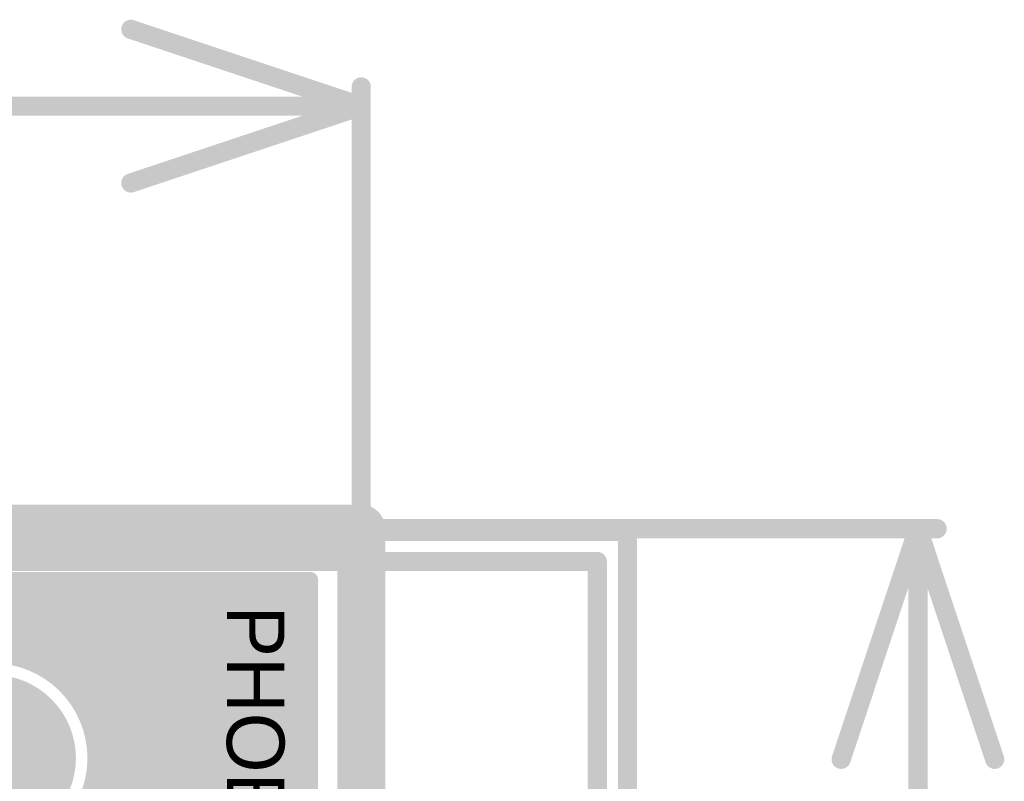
# Model space of a CAD drawing. Extents: x 7.17 to 14.1, y 4 to 11.75.
# Tile 188 of 189: x 12.11 to 12.62, y 8.72 to 9.12. Entities that reach past the tile are written whole.
import ezdxf

# ---------------------------------------------------------------- set-up
doc = ezdxf.new("R2010")
doc.units = 0
doc.layers.get('0').update_dxf_attribs({"linetype": 'CONTINUOUS'})
for name, color, linetype in [('BOTTOMLAYER', 5, 'CONTINUOUS'), ('BOTTOMSOLDER', 6, 'CONTINUOUS'), ('KEEPOUTLAYER', 6, 'CONTINUOUS'), ('MECHANICAL1', 6, 'CONTINUOUS'), ('MECHANICAL2', 216, 'CONTINUOUS'), ('MECHANICAL3', 76, 'CONTINUOUS'), ('MULTILAYER', 9, 'CONTINUOUS'), ('TOPOVERLAY', 2, 'CONTINUOUS'), ('TOPSOLDER', 216, 'CONTINUOUS')]:
    doc.layers.add(name, color=color, linetype=linetype)

# ---------------------------------------------------------------- blocks, each defined once
blk = doc.blocks.new('CONN_PHOENIX_1803280_3_18')
at = {"layer": 'BOTTOMSOLDER', "const_width": 0.04337}
for points in [[(0.11611, 0, 1), (0.15948, 0, 1)], [(0.253906, 0, 1), (0.297276, 0, 1)]]:
    blk.add_lwpolyline(points, format="xyb", close=True, dxfattribs=at)
at = {"layer": 'BOTTOMSOLDER'}
blk.add_solid([(-0.04337, -0.04337), (0.04337, -0.04337), (-0.04337, 0.04337), (0.04337, 0.04337)], dxfattribs=at)
at = {"layer": 'MECHANICAL1', "const_width": 0.01}
for points in [[(-0.102362, 0.047244), (-0.102362, -0.314961)], [(-0.102362, 0.047244), (0, 0.047244)], [(0, 0.047244), (0.377953, 0.047244)], [(0.377953, 0.047244), (0.377953, -0.314961)], [(-0.102362, -0.314961), (0, -0.314961)], [(0, -0.314961), (0.377953, -0.314961)]]:
    blk.add_lwpolyline(points, dxfattribs=at)
at = {"layer": 'MECHANICAL1', "const_width": 0.005}
for points in [[(-0.104862, 0.047244, 1), (-0.099862, 0.047244, 1)], [(-0.104862, 0.047244, 1), (-0.099862, 0.047244, 1)], [(-0.0025, 0.047244, 1), (0.0025, 0.047244, 1)], [(-0.0025, 0.047244, 1), (0.0025, 0.047244, 1)], [(0.375453, 0.047244, 1), (0.380453, 0.047244, 1)], [(0.375453, 0.047244, 1), (0.380453, 0.047244, 1)], [(-0.104862, -0.314961, 1), (-0.099862, -0.314961, 1)], [(-0.104862, -0.314961, 1), (-0.099862, -0.314961, 1)], [(-0.0025, -0.314961, 1), (0.0025, -0.314961, 1)], [(-0.0025, -0.314961, 1), (0.0025, -0.314961, 1)], [(0.375453, -0.314961, 1), (0.380453, -0.314961, 1)], [(0.375453, -0.314961, 1), (0.380453, -0.314961, 1)]]:
    blk.add_lwpolyline(points, format="xyb", close=True, dxfattribs=at)
at = {"layer": 'MULTILAYER', "const_width": 0.03937}
for points in [[(0.11811, 0, 1), (0.15748, 0, 1)], [(0.255906, 0, 1), (0.295276, 0, 1)]]:
    blk.add_lwpolyline(points, format="xyb", close=True, dxfattribs=at)
at = {"layer": 'MULTILAYER'}
blk.add_solid([(-0.03937, -0.03937), (0.03937, -0.03937), (-0.03937, 0.03937), (0.03937, 0.03937)], dxfattribs=at)
at = {"layer": 'TOPOVERLAY', "const_width": 0.01}
for points in [[(-0.11811, 0.062992), (-0.11811, -0.287402)], [(-0.11811, 0.062992), (0.358268, 0.062992)], [(0.358268, 0.062992), (0.389764, 0.062992)], [(0.389764, 0.062992), (0.393701, 0.062992)], [(0.393701, 0.062992), (0.393701, 0.019685)], [(0.393701, 0.019685), (0.393701, -0.330709)], [(-0.11811, -0.287402), (-0.11811, -0.330709)], [(-0.11811, -0.330709), (-0.114173, -0.330709)], [(-0.114173, -0.330709), (-0.082677, -0.330709)], [(-0.082677, -0.330709), (0.393701, -0.330709)]]:
    blk.add_lwpolyline(points, dxfattribs=at)
at = {"layer": 'TOPOVERLAY', "const_width": 0.005}
for points in [[(-0.12061, 0.062992, 1), (-0.11561, 0.062992, 1)], [(-0.12061, 0.062992, 1), (-0.11561, 0.062992, 1)], [(0.355768, 0.062992, 1), (0.360768, 0.062992, 1)], [(0.355768, 0.062992, 1), (0.360768, 0.062992, 1)], [(0.387264, 0.062992, 1), (0.392264, 0.062992, 1)], [(0.387264, 0.062992, 1), (0.392264, 0.062992, 1)], [(0.391201, 0.062992, 1), (0.396201, 0.062992, 1)], [(0.391201, 0.062992, 1), (0.396201, 0.062992, 1)], [(0.391201, 0.019685, 1), (0.396201, 0.019685, 1)], [(0.391201, 0.019685, 1), (0.396201, 0.019685, 1)], [(-0.12061, -0.287402, 1), (-0.11561, -0.287402, 1)], [(-0.12061, -0.287402, 1), (-0.11561, -0.287402, 1)], [(-0.12061, -0.330709, 1), (-0.11561, -0.330709, 1)], [(-0.12061, -0.330709, 1), (-0.11561, -0.330709, 1)], [(-0.116673, -0.330709, 1), (-0.111673, -0.330709, 1)], [(-0.116673, -0.330709, 1), (-0.111673, -0.330709, 1)], [(-0.085177, -0.330709, 1), (-0.080177, -0.330709, 1)], [(-0.085177, -0.330709, 1), (-0.080177, -0.330709, 1)], [(0.391201, -0.330709, 1), (0.396201, -0.330709, 1)], [(0.391201, -0.330709, 1), (0.396201, -0.330709, 1)]]:
    blk.add_lwpolyline(points, format="xyb", close=True, dxfattribs=at)
at = {"layer": 'TOPSOLDER', "const_width": 0.04337}
for points in [[(0.11611, 0, 1), (0.15948, 0, 1)], [(0.253906, 0, 1), (0.297276, 0, 1)]]:
    blk.add_lwpolyline(points, format="xyb", close=True, dxfattribs=at)
at = {"layer": 'TOPSOLDER'}
blk.add_solid([(-0.04337, -0.04337), (0.04337, -0.04337), (-0.04337, 0.04337), (0.04337, 0.04337)], dxfattribs=at)

msp = doc.modelspace()

# ---------------------------------------------------------------- linework, layer by layer
at = {"layer": 'BOTTOMLAYER', "const_width": 0.008}
for points in [[(11.496404, 8.8285), (12.263404, 8.8285)], [(11.834647, 8.553663), (12.109484, 8.8285)], [(12.06753, 8.779474), (12.116556, 8.8285)], [(12.073589, 8.8285), (12.116457, 8.785632)], [(12.08066, 8.8285), (12.263404, 8.645756)], [(12.081506, 8.786379), (12.123627, 8.8285)], [(12.087731, 8.8285), (12.263404, 8.652827)], [(12.090665, 8.788467), (12.130698, 8.8285)], [(12.094802, 8.8285), (12.263404, 8.659898)], [(12.098228, 8.78896), (12.137769, 8.8285)], [(12.101873, 8.8285), (12.263404, 8.666969)], [(12.104847, 8.788507), (12.14484, 8.8285)], [(12.108944, 8.8285), (12.263404, 8.674041)], [(12.110792, 8.787381), (12.151911, 8.8285)], [(12.116016, 8.8285), (12.263404, 8.681112)], [(12.116206, 8.785724), (12.158982, 8.8285)], [(12.121174, 8.783621), (12.166053, 8.8285)], [(12.123087, 8.8285), (12.263404, 8.688183)], [(12.125747, 8.781122), (12.173124, 8.8285)], [(12.129958, 8.778263), (12.180195, 8.8285)], [(12.130158, 8.8285), (12.263404, 8.695254)], [(12.133827, 8.775061), (12.187266, 8.8285)], [(12.137229, 8.8285), (12.263404, 8.702325)], [(12.137363, 8.771526), (12.194338, 8.8285)], [(12.140566, 8.767658), (12.201409, 8.8285)], [(12.143427, 8.763447), (12.20848, 8.8285)], [(12.1443, 8.8285), (12.263404, 8.709396)], [(12.145927, 8.758876), (12.215551, 8.8285)], [(12.148032, 8.75391), (12.222622, 8.8285)], [(12.148703, 8.719226), (12.257978, 8.8285)], [(12.14969, 8.748497), (12.229693, 8.8285)], [(12.150785, 8.728378), (12.250906, 8.8285)], [(12.150818, 8.742554), (12.236764, 8.8285)], [(12.151273, 8.735938), (12.243835, 8.8285)], [(12.151371, 8.8285), (12.263404, 8.716467)], [(12.158442, 8.8285), (12.263404, 8.723538)], [(12.165513, 8.8285), (12.263404, 8.730609)], [(12.172584, 8.8285), (12.263404, 8.73768)], [(12.179656, 8.8285), (12.263404, 8.744751)], [(12.186727, 8.8285), (12.263404, 8.751823)], [(12.193798, 8.8285), (12.263404, 8.758894)], [(12.200869, 8.8285), (12.263404, 8.765965)], [(12.20794, 8.8285), (12.263404, 8.773036)], [(12.215011, 8.8285), (12.263404, 8.780107)], [(12.222082, 8.8285), (12.263404, 8.787178)], [(12.229153, 8.8285), (12.263404, 8.794249)], [(12.236224, 8.8285), (12.263404, 8.80132)], [(12.243295, 8.8285), (12.263404, 8.808391)], [(12.250367, 8.8285), (12.263404, 8.815463)], [(12.257438, 8.8285), (12.263404, 8.822534)], [(12.263404, 5.8465), (12.263404, 8.8285)], [(12.141838, 8.70529), (12.263404, 8.826855)], [(12.094688, 8.651068), (12.263404, 8.819784)], [(12.10172, 8.651029), (12.263404, 8.812713)], [(12.107969, 8.650208), (12.263404, 8.805642)], [(12.113629, 8.648796), (12.263404, 8.798571)], [(12.118806, 8.646902), (12.263404, 8.7915)], [(12.123566, 8.644591), (12.263404, 8.784429)], [(12.12795, 8.641904), (12.263404, 8.777358)], [(12.131984, 8.638867), (12.263404, 8.770287)], [(12.135682, 8.635494), (12.263404, 8.763215)], [(12.139048, 8.631789), (12.263404, 8.756144)], [(12.147946, 8.754143), (12.263404, 8.638685)], [(12.142077, 8.627747), (12.263404, 8.749073)], [(12.144756, 8.623354), (12.263404, 8.742002)], [(12.150527, 8.744491), (12.263404, 8.631614)], [(12.151263, 8.736684), (12.263404, 8.624543)], [(12.147058, 8.618585), (12.263404, 8.734931)], [(12.148942, 8.613398), (12.263404, 8.72786)], [(12.15097, 8.729905), (12.263404, 8.617472)], [(12.149964, 8.72384), (12.263404, 8.610401)], [(12.150342, 8.607727), (12.263404, 8.720789)]]:
    msp.add_lwpolyline(points, dxfattribs=at)
at = {"layer": 'BOTTOMLAYER'}
for points, const_width in [([(12.106945, 8.8285, 1), (12.110945, 8.8285, 1)], 0.004), ([(12.107484, 8.8285, 1), (12.111484, 8.8285, 1)], 0.004), ([(12.114016, 8.8285, 1), (12.118016, 8.8285, 1)], 0.004), ([(12.114555, 8.8285, 1), (12.118555, 8.8285, 1)], 0.004), ([(12.121087, 8.8285, 1), (12.125087, 8.8285, 1)], 0.004), ([(12.121627, 8.8285, 1), (12.125627, 8.8285, 1)], 0.004), ([(12.128158, 8.8285, 1), (12.132158, 8.8285, 1)], 0.004), ([(12.128698, 8.8285, 1), (12.132698, 8.8285, 1)], 0.004), ([(12.135229, 8.8285, 1), (12.139229, 8.8285, 1)], 0.004), ([(12.135769, 8.8285, 1), (12.139769, 8.8285, 1)], 0.004), ([(12.1423, 8.8285, 1), (12.1463, 8.8285, 1)], 0.004), ([(12.14284, 8.8285, 1), (12.14684, 8.8285, 1)], 0.004), ([(12.149371, 8.8285, 1), (12.153371, 8.8285, 1)], 0.004), ([(12.149911, 8.8285, 1), (12.153911, 8.8285, 1)], 0.004), ([(12.156442, 8.8285, 1), (12.160442, 8.8285, 1)], 0.004), ([(12.156982, 8.8285, 1), (12.160982, 8.8285, 1)], 0.004), ([(12.163513, 8.8285, 1), (12.167513, 8.8285, 1)], 0.004), ([(12.164053, 8.8285, 1), (12.168053, 8.8285, 1)], 0.004), ([(12.170584, 8.8285, 1), (12.174584, 8.8285, 1)], 0.004), ([(12.171124, 8.8285, 1), (12.175124, 8.8285, 1)], 0.004), ([(12.177656, 8.8285, 1), (12.181655, 8.8285, 1)], 0.004), ([(12.178195, 8.8285, 1), (12.182195, 8.8285, 1)], 0.004), ([(12.184727, 8.8285, 1), (12.188727, 8.8285, 1)], 0.004), ([(12.185266, 8.8285, 1), (12.189267, 8.8285, 1)], 0.004), ([(12.191798, 8.8285, 1), (12.195798, 8.8285, 1)], 0.004), ([(12.192338, 8.8285, 1), (12.196338, 8.8285, 1)], 0.004), ([(12.198869, 8.8285, 1), (12.202869, 8.8285, 1)], 0.004), ([(12.199409, 8.8285, 1), (12.203409, 8.8285, 1)], 0.004), ([(12.20594, 8.8285, 1), (12.20994, 8.8285, 1)], 0.004), ([(12.20648, 8.8285, 1), (12.21048, 8.8285, 1)], 0.004), ([(12.213011, 8.8285, 1), (12.217011, 8.8285, 1)], 0.004), ([(12.213551, 8.8285, 1), (12.217551, 8.8285, 1)], 0.004), ([(12.220082, 8.8285, 1), (12.224082, 8.8285, 1)], 0.004), ([(12.220622, 8.8285, 1), (12.224622, 8.8285, 1)], 0.004), ([(12.227153, 8.8285, 1), (12.231153, 8.8285, 1)], 0.004), ([(12.227693, 8.8285, 1), (12.231693, 8.8285, 1)], 0.004), ([(12.234224, 8.8285, 1), (12.238224, 8.8285, 1)], 0.004), ([(12.234764, 8.8285, 1), (12.238764, 8.8285, 1)], 0.004), ([(12.241295, 8.8285, 1), (12.245295, 8.8285, 1)], 0.004), ([(12.241835, 8.8285, 1), (12.245835, 8.8285, 1)], 0.004), ([(12.248366, 8.8285, 1), (12.252367, 8.8285, 1)], 0.004), ([(12.248906, 8.8285, 1), (12.252906, 8.8285, 1)], 0.004), ([(12.255438, 8.8285, 1), (12.259438, 8.8285, 1)], 0.004), ([(12.255978, 8.8285, 1), (12.259977, 8.8285, 1)], 0.004), ([(12.261404, 8.8285, 1), (12.265404, 8.8285, 1)], 0.004), ([(12.261404, 8.8285, 1), (12.265404, 8.8285, 1)], 0.004), ([(12.261404, 8.826855, 1), (12.265404, 8.826855, 1)], 0.004), ([(12.261404, 8.822534, 1), (12.265404, 8.822534, 1)], 0.004), ([(12.261404, 8.819784, 1), (12.265404, 8.819784, 1)], 0.004), ([(12.261404, 8.815463, 1), (12.265404, 8.815463, 1)], 0.004), ([(12.261404, 8.812713, 1), (12.265404, 8.812713, 1)], 0.004), ([(12.261404, 8.808391, 1), (12.265404, 8.808391, 1)], 0.004), ([(12.261404, 8.805642, 1), (12.265404, 8.805642, 1)], 0.004), ([(12.261404, 8.80132, 1), (12.265404, 8.80132, 1)], 0.004), ([(12.261404, 8.798571, 1), (12.265404, 8.798571, 1)], 0.004), ([(12.261404, 8.794249, 1), (12.265404, 8.794249, 1)], 0.004), ([(12.151274, 8.735591, 1), (12.044534, 8.735591, 1)], 0.008), ([(12.108792, 8.787381, 1), (12.112792, 8.787381, 1)], 0.004), ([(12.261404, 8.7915, 1), (12.265404, 8.7915, 1)], 0.004), ([(12.114206, 8.785724, 1), (12.118206, 8.785724, 1)], 0.004), ([(12.114457, 8.785632, 1), (12.118457, 8.785632, 1)], 0.004), ([(12.119174, 8.783621, 1), (12.123174, 8.783621, 1)], 0.004), ([(12.261404, 8.787178, 1), (12.265404, 8.787178, 1)], 0.004), ([(12.261404, 8.784429, 1), (12.265404, 8.784429, 1)], 0.004), ([(12.123747, 8.781122, 1), (12.127747, 8.781122, 1)], 0.004), ([(12.127958, 8.778263, 1), (12.131958, 8.778263, 1)], 0.004), ([(12.261404, 8.780107, 1), (12.265404, 8.780107, 1)], 0.004), ([(12.261404, 8.777358, 1), (12.265404, 8.777358, 1)], 0.004), ([(12.131827, 8.775061, 1), (12.135827, 8.775061, 1)], 0.004), ([(12.261404, 8.773036, 1), (12.265404, 8.773036, 1)], 0.004), ([(12.135363, 8.771526, 1), (12.139363, 8.771526, 1)], 0.004), ([(12.138566, 8.767658, 1), (12.142566, 8.767658, 1)], 0.004), ([(12.261404, 8.770287, 1), (12.265404, 8.770287, 1)], 0.004), ([(12.141427, 8.763447, 1), (12.145427, 8.763447, 1)], 0.004), ([(12.261404, 8.765965, 1), (12.265404, 8.765965, 1)], 0.004), ([(12.261404, 8.763215, 1), (12.265404, 8.763215, 1)], 0.004), ([(12.143927, 8.758876, 1), (12.147927, 8.758876, 1)], 0.004), ([(12.261404, 8.758894, 1), (12.265404, 8.758894, 1)], 0.004), ([(12.145946, 8.754143, 1), (12.149946, 8.754143, 1)], 0.004), ([(12.146032, 8.75391, 1), (12.150032, 8.75391, 1)], 0.004), ([(12.261404, 8.756144, 1), (12.265404, 8.756144, 1)], 0.004), ([(12.261404, 8.751823, 1), (12.265404, 8.751823, 1)], 0.004), ([(12.14769, 8.748497, 1), (12.15169, 8.748497, 1)], 0.004), ([(12.261404, 8.749073, 1), (12.265404, 8.749073, 1)], 0.004), ([(12.148527, 8.744491, 1), (12.152527, 8.744491, 1)], 0.004), ([(12.148818, 8.742554, 1), (12.152818, 8.742554, 1)], 0.004), ([(12.261404, 8.744751, 1), (12.265404, 8.744751, 1)], 0.004), ([(12.261404, 8.742002, 1), (12.265404, 8.742002, 1)], 0.004), ([(12.149263, 8.736684, 1), (12.153263, 8.736684, 1)], 0.004), ([(12.261404, 8.73768, 1), (12.265404, 8.73768, 1)], 0.004), ([(12.149273, 8.735938, 1), (12.153273, 8.735938, 1)], 0.004), ([(12.149274, 8.735591, 1), (12.153274, 8.735591, 1)], 0.004), ([(12.261404, 8.734931, 1), (12.265404, 8.734931, 1)], 0.004), ([(12.148784, 8.728378, 1), (12.152784, 8.728378, 1)], 0.004), ([(12.14897, 8.729905, 1), (12.15297, 8.729905, 1)], 0.004), ([(12.261404, 8.730609, 1), (12.265404, 8.730609, 1)], 0.004), ([(12.261404, 8.72786, 1), (12.265404, 8.72786, 1)], 0.004), ([(12.147965, 8.72384, 1), (12.151965, 8.72384, 1)], 0.004), ([(12.261404, 8.723538, 1), (12.265404, 8.723538, 1)], 0.004), ([(12.261404, 8.720789, 1), (12.265404, 8.720789, 1)], 0.004)]:
    msp.add_lwpolyline(points, format="xyb", close=True, dxfattribs=dict(at, const_width=const_width))
at = {"layer": 'KEEPOUTLAYER', "const_width": 0.025}
for points in [[(11.469904, 8.855), (12.289904, 8.855)], [(12.289904, 5.82), (12.289904, 8.855)]]:
    msp.add_lwpolyline(points, dxfattribs=at)
at = {"layer": 'KEEPOUTLAYER', "const_width": 0.0125}
msp.add_lwpolyline([(12.283654, 8.855, 1), (12.296154, 8.855, 1)], format="xyb", close=True, dxfattribs=at)
msp.add_lwpolyline([(12.283654, 8.855, 1), (12.296154, 8.855, 1)], format="xyb", close=True, dxfattribs=at)
at = {"layer": 'MECHANICAL2', "const_width": 0.01}
for points in [[(12.169904, 9.115), (12.289904, 9.075)], [(12.289904, 9.065), (12.289904, 9.085)], [(10.279739, 9.075), (12.289904, 9.075)], [(12.169904, 9.035), (12.289904, 9.075)], [(12.289904, 8.855), (12.289904, 9.075)], [(12.289904, 8.855), (12.579904, 8.855)], [(12.539904, 8.735), (12.579904, 8.855)], [(12.569904, 8.855), (12.589904, 8.855)], [(12.579904, 7.902329), (12.579904, 8.855)], [(12.579904, 8.855), (12.619904, 8.735)]]:
    msp.add_lwpolyline(points, dxfattribs=at)
at = {"layer": 'MECHANICAL2', "const_width": 0.005}
for points in [[(12.167404, 9.115, 1), (12.172404, 9.115, 1)], [(12.287404, 9.085, 1), (12.292404, 9.085, 1)], [(12.287404, 9.075, 1), (12.292404, 9.075, 1)], [(12.287404, 9.075, 1), (12.292404, 9.075, 1)], [(12.287404, 9.075, 1), (12.292404, 9.075, 1)], [(12.287404, 9.075, 1), (12.292404, 9.075, 1)], [(12.287404, 9.065, 1), (12.292404, 9.065, 1)], [(12.167404, 9.035, 1), (12.172404, 9.035, 1)], [(12.287404, 8.855, 1), (12.292404, 8.855, 1)], [(12.287404, 8.855, 1), (12.292404, 8.855, 1)], [(12.567404, 8.855, 1), (12.572404, 8.855, 1)], [(12.577404, 8.855, 1), (12.582404, 8.855, 1)], [(12.577404, 8.855, 1), (12.582404, 8.855, 1)], [(12.577404, 8.855, 1), (12.582404, 8.855, 1)], [(12.577404, 8.855, 1), (12.582404, 8.855, 1)], [(12.587404, 8.855, 1), (12.592404, 8.855, 1)], [(12.537404, 8.735, 1), (12.542404, 8.735, 1)], [(12.617404, 8.735, 1), (12.622404, 8.735, 1)]]:
    msp.add_lwpolyline(points, format="xyb", close=True, dxfattribs=at)
at = {"layer": 'MECHANICAL3', "const_width": 0.01}
for points in [[(11.469904, 8.855), (12.289904, 8.855)], [(12.289904, 5.82), (12.289904, 8.855)]]:
    msp.add_lwpolyline(points, dxfattribs=at)
at = {"layer": 'MECHANICAL3', "const_width": 0.005}
msp.add_lwpolyline([(12.287404, 8.855, 1), (12.292404, 8.855, 1)], format="xyb", close=True, dxfattribs=at)
msp.add_lwpolyline([(12.287404, 8.855, 1), (12.292404, 8.855, 1)], format="xyb", close=True, dxfattribs=at)
at = {"layer": 'MULTILAYER', "const_width": 0.01}
for points in [[(11.469904, 8.855), (12.289904, 8.855)], [(12.289904, 5.82), (12.289904, 8.855)]]:
    msp.add_lwpolyline(points, dxfattribs=at)
at = {"layer": 'MULTILAYER', "const_width": 0.005}
msp.add_lwpolyline([(12.287404, 8.855, 1), (12.292404, 8.855, 1)], format="xyb", close=True, dxfattribs=at)
msp.add_lwpolyline([(12.287404, 8.855, 1), (12.292404, 8.855, 1)], format="xyb", close=True, dxfattribs=at)

# ---------------------------------------------------------------- block references
at = {"rotation": 90}
msp.add_blockref('CONN_PHOENIX_1803280_3_18', (12.097904, 8.46), dxfattribs=at)

# ---------------------------------------------------------------- texts
at = {"layer": 'MECHANICAL1'}
msp.add_text('PHOENIX 1803280', height=0.03, rotation=270, dxfattribs=at).set_placement((12.219904, 8.815))

doc.saveas('drawing.dxf')
